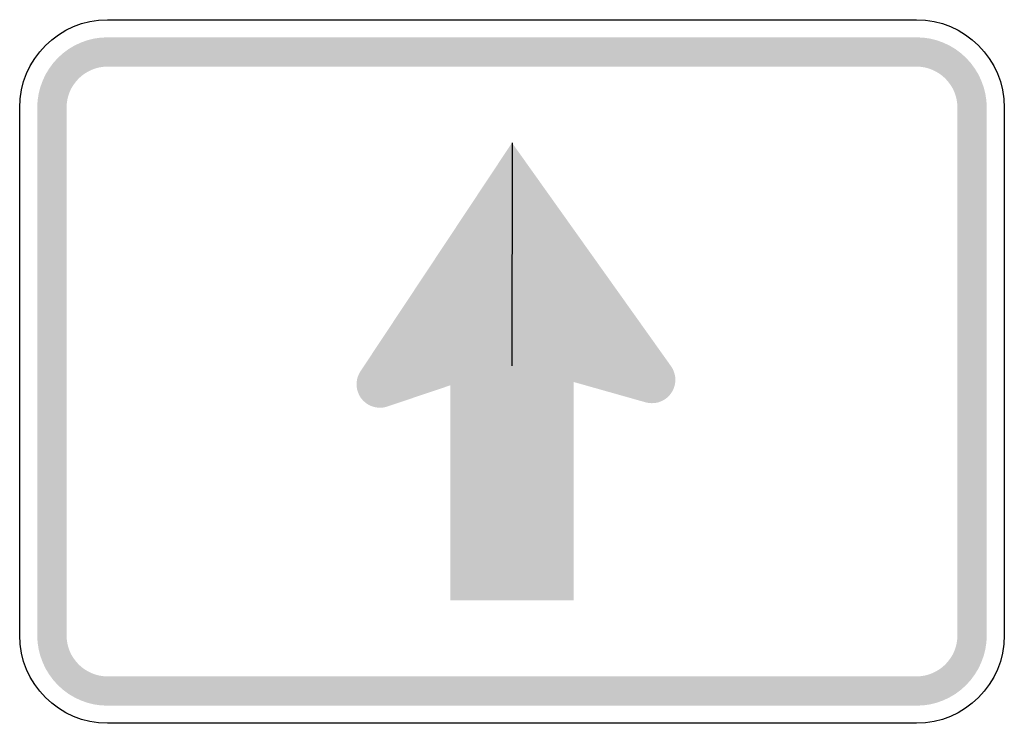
# Model space of a CAD drawing. Header units: inches. Extents: x -6 to 6, y -4.3 to 4.3.
import ezdxf

# ---------------------------------------------------------------- set-up
doc = ezdxf.new("R2010")
doc.units = ezdxf.units.IN
doc.header["$MEASUREMENT"] = 0

msp = doc.modelspace()

# ---------------------------------------------------------------- hatches: boundary and pattern name
for points in [[(-4.929, 4.071), (-5.013, 4.067), (-5.096, 4.055), (-5.177, 4.035), (-5.257, 4.006), (-5.333, 3.97), (-5.405, 3.927), (-5.472, 3.877), (-5.535, 3.82), (-5.591, 3.758), (-5.641, 3.69), (-5.685, 3.618), (-5.72, 3.542), (-5.749, 3.463), (-5.769, 3.382), (-5.782, 3.298), (-5.786, 3.214), (-5.429, 3.214), (-5.426, 3.263), (-5.419, 3.312), (-5.407, 3.359), (-5.391, 3.406), (-5.37, 3.45), (-5.344, 3.492), (-5.315, 3.531), (-5.282, 3.568), (-5.246, 3.601), (-5.206, 3.63), (-5.164, 3.655), (-5.12, 3.676), (-5.074, 3.693), (-5.026, 3.705), (-4.978, 3.712), (-4.929, 3.714), (-4.929, 4.071)], [(-4.929, 3.714), (4.929, 3.714), (4.929, 4.071), (-4.929, 4.071), (-4.929, 3.714)], [(5.786, 3.214), (5.782, 3.298), (5.769, 3.382), (5.749, 3.463), (5.72, 3.542), (5.685, 3.618), (5.641, 3.69), (5.591, 3.758), (5.535, 3.82), (5.472, 3.877), (5.405, 3.927), (5.333, 3.97), (5.257, 4.006), (5.177, 4.035), (5.096, 4.055), (5.013, 4.067), (4.929, 4.071), (4.929, 3.714), (4.978, 3.712), (5.026, 3.705), (5.074, 3.693), (5.12, 3.676), (5.164, 3.655), (5.206, 3.63), (5.246, 3.601), (5.282, 3.568), (5.315, 3.531), (5.344, 3.492), (5.37, 3.45), (5.391, 3.406), (5.407, 3.359), (5.419, 3.312), (5.426, 3.263), (5.429, 3.214), (5.786, 3.214)], [(-5.429, -3.214), (-5.429, 3.214), (-5.786, 3.214), (-5.786, -3.214), (-5.429, -3.214)], [(5.429, 3.214), (5.429, -3.214), (5.786, -3.214), (5.786, 3.214), (5.429, 3.214)], [(0, 2.786), (-1.847, 0.002), (-0.015, 0.085), (1.938, 0.065), (0, 2.786)], [(1.938, 0.065), (1.623, -0.374), (-0.002, 0.085), (0.196, 0.785), (1.938, 0.065)], [(-1.517, -0.426), (-0.023, 0.077), (-0.01, 0.298), (-0.96, 0.086), (-1.517, -0.426)], [(-1.5, 0.109), (-1.526, 0.118), (-1.552, 0.124), (-1.579, 0.128), (-1.606, 0.13), (-1.633, 0.129), (-1.66, 0.125), (-1.687, 0.119), (-1.712, 0.11), (-1.737, 0.099), (-1.761, 0.086), (-1.783, 0.07), (-1.804, 0.053), (-1.823, 0.033), (-1.84, 0.012), (-1.855, -0.011), (-1.867, -0.035), (-1.878, -0.06), (-1.886, -0.086), (-1.891, -0.113), (-1.894, -0.14), (-1.894, -0.167), (-1.892, -0.194), (-1.887, -0.221), (-1.879, -0.247), (-1.869, -0.272), (-1.857, -0.297), (-1.843, -0.32), (-1.826, -0.341), (-1.807, -0.361), (-1.787, -0.379), (-1.765, -0.395), (-1.742, -0.409), (-1.717, -0.42), (-1.608, -0.156), (-1.5, 0.109)], [(-1.847, 0.002), (-1.517, -0.426), (-0.869, -0.194), (-0.874, 0.129), (-1.847, 0.002)], [(-0.75, 0.186), (-0.75, -2.786), (0.75, -2.786), (0.75, 0.186), (-0.75, 0.186)], [(1.814, 0.164), (1.787, 0.173), (1.76, 0.18), (1.732, 0.184), (1.704, 0.185), (1.676, 0.184), (1.649, 0.179), (1.621, 0.172), (1.595, 0.163), (1.57, 0.151), (1.546, 0.136), (1.523, 0.12), (1.503, 0.101), (1.484, 0.08), (1.467, 0.057), (1.453, 0.033), (1.441, 0.008), (1.432, -0.019), (1.425, -0.046), (1.421, -0.074), (1.42, -0.102), (1.421, -0.13), (1.425, -0.157), (1.432, -0.185), (1.442, -0.211), (1.454, -0.236), (1.468, -0.26), (1.485, -0.283), (1.504, -0.303), (1.525, -0.322), (1.547, -0.339), (1.572, -0.353), (1.597, -0.365), (1.705, -0.101), (1.814, 0.164)], [(1.597, -0.365), (1.623, -0.374), (1.651, -0.381), (1.678, -0.385), (1.706, -0.386), (1.734, -0.385), (1.762, -0.381), (1.789, -0.374), (1.816, -0.364), (1.841, -0.352), (1.865, -0.338), (1.887, -0.321), (1.908, -0.302), (1.927, -0.281), (1.943, -0.259), (1.958, -0.234), (1.97, -0.209), (1.979, -0.183), (1.986, -0.155), (1.99, -0.128), (1.991, -0.1), (1.99, -0.072), (1.985, -0.044), (1.978, -0.017), (1.969, 0.01), (1.957, 0.035), (1.942, 0.059), (1.926, 0.081), (1.907, 0.102), (1.886, 0.121), (1.863, 0.137), (1.839, 0.152), (1.814, 0.164), (1.705, -0.101), (1.597, -0.365)], [(-1.717, -0.42), (-1.69, -0.429), (-1.663, -0.436), (-1.635, -0.44), (-1.607, -0.441), (-1.579, -0.44), (-1.552, -0.436), (-1.525, -0.429), (-1.498, -0.419), (-1.473, -0.407), (-1.449, -0.393), (-1.426, -0.376), (-1.406, -0.357), (-1.387, -0.336), (-1.37, -0.314), (-1.356, -0.289), (-1.344, -0.264), (-1.335, -0.238), (-1.328, -0.21), (-1.324, -0.183), (-1.323, -0.155), (-1.324, -0.127), (-1.328, -0.099), (-1.335, -0.072), (-1.345, -0.045), (-1.357, -0.02), (-1.372, 0.004), (-1.388, 0.026), (-1.407, 0.047), (-1.428, 0.066), (-1.451, 0.082), (-1.475, 0.097), (-1.5, 0.109), (-1.608, -0.156), (-1.717, -0.42)], [(-5.786, -3.214), (-5.782, -3.298), (-5.769, -3.382), (-5.749, -3.463), (-5.72, -3.542), (-5.685, -3.618), (-5.641, -3.69), (-5.591, -3.758), (-5.535, -3.82), (-5.472, -3.877), (-5.405, -3.927), (-5.333, -3.97), (-5.257, -4.006), (-5.177, -4.035), (-5.096, -4.055), (-5.013, -4.067), (-4.929, -4.071), (-4.929, -3.714), (-4.978, -3.712), (-5.026, -3.705), (-5.074, -3.693), (-5.12, -3.676), (-5.164, -3.655), (-5.206, -3.63), (-5.246, -3.601), (-5.282, -3.568), (-5.315, -3.531), (-5.344, -3.492), (-5.37, -3.45), (-5.391, -3.406), (-5.407, -3.359), (-5.419, -3.312), (-5.426, -3.263), (-5.429, -3.214), (-5.786, -3.214)], [(4.929, -4.071), (5.013, -4.067), (5.096, -4.055), (5.177, -4.035), (5.257, -4.006), (5.333, -3.97), (5.405, -3.927), (5.472, -3.877), (5.535, -3.82), (5.591, -3.758), (5.641, -3.69), (5.685, -3.618), (5.72, -3.542), (5.749, -3.463), (5.769, -3.382), (5.782, -3.298), (5.786, -3.214), (5.429, -3.214), (5.426, -3.263), (5.419, -3.312), (5.407, -3.359), (5.391, -3.406), (5.37, -3.45), (5.344, -3.492), (5.315, -3.531), (5.282, -3.568), (5.246, -3.601), (5.206, -3.63), (5.164, -3.655), (5.12, -3.676), (5.074, -3.693), (5.026, -3.705), (4.978, -3.712), (4.929, -3.714), (4.929, -4.071)], [(4.929, -3.714), (-4.929, -3.714), (-4.929, -4.071), (4.929, -4.071), (4.929, -3.714)]]:
    msp.add_hatch(color=7).paths.add_polyline_path(points)

# ---------------------------------------------------------------- linework, layer by layer
at = {"color": 7}
msp.add_line((0, 2.786), (-0.002, 0.069), dxfattribs=at)
for points in [[(-4.929, 4.286), (4.929, 4.286)], [(-6, -3.214), (-6, 3.214)], [(6, 3.214), (6, -3.214)], [(4.929, -4.286), (-4.929, -4.286)]]:
    msp.add_lwpolyline(points, dxfattribs=at)
for points in [[(-6, 3.214), (-6, 3.806), (-5.52, 4.286), (-4.929, 4.286)], [(4.929, 4.286), (5.52, 4.286), (6, 3.806), (6, 3.214)], [(-4.929, -4.286), (-5.52, -4.286), (-6, -3.806), (-6, -3.214)], [(6, -3.214), (6, -3.806), (5.52, -4.286), (4.929, -4.286)]]:
    msp.add_open_spline(points, degree=3, dxfattribs=at)

doc.saveas('drawing.dxf')
